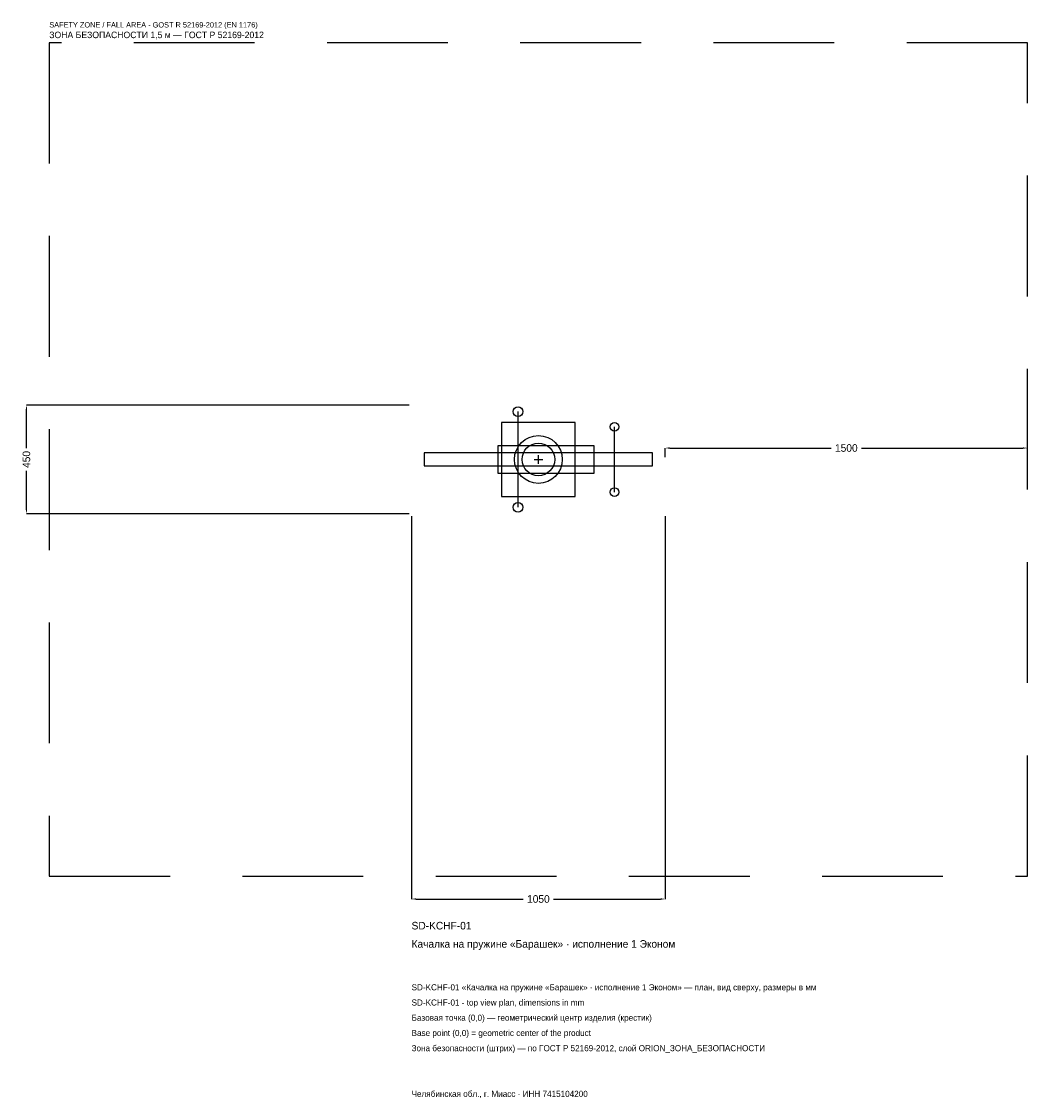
# Model space of a CAD drawing. Header units: metres. Extents: x -2140 to 2025, y -2645 to 1813.
import ezdxf

# ---------------------------------------------------------------- set-up
doc = ezdxf.new("R2010")
doc.units = ezdxf.units.M
doc.linetypes.add('DASHED', pattern=[800, 500, -300])
for name, color, linetype in [('ORION_ДАННЫЕ', 3, 'Continuous'), ('ORION_ЗОНА_БЕЗОПАСНОСТИ', 1, 'Continuous'), ('ORION_КОНТУР', 7, 'Continuous'), ('ORION_РАЗМЕРЫ', 8, 'Continuous')]:
    doc.layers.add(name, color=color, linetype=linetype)
doc.dimstyles.new('ORION', dxfattribs={"dimtxt": 31.5, "dimasz": 18.9, "dimexe": 1.25, "dimexo": 9.45, "dimtad": 1, "dimdec": 0, "dimcen": 2.5, "dimazin": 3, "dimtfac": 1, "dimtmove": 0, "dimatfit": 3, "dimarcsym": 0})

# ---------------------------------------------------------------- blocks, each defined once
blk = doc.blocks.new('_CLOSEDFILLED')
at = {"color": 0, "linetype": 'BYBLOCK'}
blk.add_solid([(-1, 0.16), (0, 0), (-1, -0.16)], dxfattribs=at)
blk = doc.blocks.new('*D1')
for p, q in [((-525, -234.45), (-525, -1819.5)), ((525, -234.45), (525, -1819.5)), ((-506.1, -1819.5), (-63, -1819.5)), ((63, -1819.5), (506.1, -1819.5))]:
    blk.add_line(p, q)
at = {"layer": 'Defpoints'}
for p in [(-525, -225), (525, -225), (-525, -1819.5)]:
    blk.add_point(p, dxfattribs=at)
at = {"layer": 'ORION_РАЗМЕРЫ', "xscale": 18.9, "yscale": 18.9, "rotation": 180}
blk.add_blockref('_CLOSEDFILLED', (-525, -1819.5), dxfattribs=at)
at = {"layer": 'ORION_РАЗМЕРЫ', "xscale": 18.9, "yscale": 18.9}
blk.add_blockref('_CLOSEDFILLED', (525, -1819.5), dxfattribs=at)
at = {"layer": 'ORION_РАЗМЕРЫ', "insert": (0, -1819.5), "char_height": 31.5, "attachment_point": 5}
blk.add_mtext('1050', dxfattribs=at)
blk = doc.blocks.new('*D2')
for p, q in [((-534.45, 225), (-2119.5, 225)), ((-2119.5, 47.25), (-2119.5, 206.1)), ((-2119.5, -206.1), (-2119.5, -47.25)), ((-534.45, -225), (-2119.5, -225))]:
    blk.add_line(p, q)
at = {"layer": 'Defpoints'}
for p in [(-525, 225), (-2119.5, -225), (-525, -225)]:
    blk.add_point(p, dxfattribs=at)
at = {"layer": 'ORION_РАЗМЕРЫ', "xscale": 18.9, "yscale": 18.9}
for p, rotation in [((-2119.5, 225), 90), ((-2119.5, -225), 270)]:
    blk.add_blockref('_CLOSEDFILLED', p, dxfattribs=dict(at, rotation=rotation))
at = {"layer": 'ORION_РАЗМЕРЫ', "insert": (-2119.5, 0), "char_height": 31.5, "attachment_point": 5, "rotation": 90}
blk.add_mtext('450', dxfattribs=at)
blk = doc.blocks.new('*D3')
for p, q in [((525, 9.45), (525, 47.25)), ((543.9, 47.25), (1212, 47.25)), ((1338, 47.25), (2006.1, 47.25)), ((2025, 9.45), (2025, 47.25))]:
    blk.add_line(p, q)
at = {"layer": 'Defpoints'}
for p in [(525, 47.25), (525, 0), (2025, 0)]:
    blk.add_point(p, dxfattribs=at)
at = {"layer": 'ORION_РАЗМЕРЫ', "xscale": 18.9, "yscale": 18.9, "rotation": 180}
blk.add_blockref('_CLOSEDFILLED', (525, 47.25), dxfattribs=at)
at = {"layer": 'ORION_РАЗМЕРЫ', "xscale": 18.9, "yscale": 18.9}
blk.add_blockref('_CLOSEDFILLED', (2025, 47.25), dxfattribs=at)
at = {"layer": 'ORION_РАЗМЕРЫ', "insert": (1275, 47.25), "char_height": 31.5, "attachment_point": 5}
blk.add_mtext('1500', dxfattribs=at)
blk = doc.blocks.new('ОРИОН SD-KCHF-01 Качалка на пружине Барашек · исполнение 1 Эконом')
at = {"layer": 'ORION_ЗОНА_БЕЗОПАСНОСТИ', "linetype": 'DASHED'}
blk.add_lwpolyline([(-2025, -1725), (2025, -1725), (2025, 1725), (-2025, 1725)], close=True, dxfattribs=at)
at = {"layer": 'ORION_КОНТУР'}
for p, q in [((-84, -198), (-84, 198)), ((315, -135), (315, 135))]:
    blk.add_line(p, q, dxfattribs=at)
for points in [[(-152.25, -153), (152.25, -153), (152.25, 153), (-152.25, 153)], [(-168, -56.25), (231, -56.25), (231, 56.25), (-168, 56.25)], [(-472.5, -27), (472.5, -27), (472.5, 27), (-472.5, 27)]]:
    blk.add_lwpolyline(points, close=True, dxfattribs=at)
for centre, radius in [((-84, 198), 20.25), ((315, 135), 18), ((0, 0), 99), ((0, 0), 67.5), ((315, -135), 18), ((-84, -198), 20.25)]:
    blk.add_circle(centre, radius, dxfattribs=at)
at = {"layer": 'ORION_РАЗМЕРЫ'}
for p, q in [((-18, 0), (18, 0)), ((0, -18), (0, 18))]:
    blk.add_line(p, q, dxfattribs=at)
at = {"layer": 'ORION_ДАННЫЕ'}
for tag, p in [('АРТИКУЛ', (-525, -1945.5)), ('НАИМЕНОВАНИЕ', (-525, -2021.1))]:
    blk.add_attdef(tag, p, '', height=31.5, dxfattribs=at)
at = {"layer": 'ORION_ДАННЫЕ', "flags": 1}
for tag, p in [('ПРОИЗВОДИТЕЛЬ', (-525, -2096.7)), ('ТЕЛЕФОН', (-525, -2172.3)), ('САЙТ', (-525, -2323.5)), ('АДРЕС', (-525, -2399.1)), ('РЕКВИЗИТЫ', (-525, -2474.7)), ('ГАБАРИТЫ', (-525, -2550.3)), ('ЗОНА_БЕЗОПАСНОСТИ', (-525, -2625.9))]:
    blk.add_attdef(tag, p, '', height=31.5, dxfattribs=at)
at = {"layer": 'ORION_ЗОНА_БЕЗОПАСНОСТИ', "color": 1}
for s, height, p in [('SAFETY ZONE / FALL AREA - GOST R 52169-2012 (EN 1176)', 22.05, (-2025, 1788)), ('ЗОНА БЕЗОПАСНОСТИ 1,5 м — ГОСТ Р 52169-2012', 26.775, (-2025, 1743.9))]:
    blk.add_text(s, height=height, dxfattribs=at).set_placement(p)
at = {"layer": 'ORION_РАЗМЕРЫ'}
dim = blk.add_linear_dim(base=(-2119.5, -225), p1=(-525, -225), p2=(-525, 225), angle=90, dimstyle='ORION', dxfattribs=at)
dim.commit()
dim.dimension.update_dxf_attribs({"geometry": '*D2', "text_midpoint": (-2119.5, 0)})
for base, p1, p2, picture, middle in [((525, 47.25), (525, 0), (2025, 0), '*D3', (1275, 47.25)), ((-525, -1819.5), (-525, -225), (525, -225), '*D1', (0, -1819.5))]:
    dim = blk.add_linear_dim(base=base, p1=p1, p2=p2, dimstyle='ORION', dxfattribs=at)
    dim.commit()
    dim.dimension.update_dxf_attribs({"geometry": picture, "text_midpoint": middle})

msp = doc.modelspace()

# ---------------------------------------------------------------- block references
msp.add_blockref('ОРИОН SD-KCHF-01 Качалка на пружине Барашек · исполнение 1 Эконом', (0, 0)).add_auto_attribs({'АРТИКУЛ': 'SD-KCHF-01', 'НАИМЕНОВАНИЕ': 'Качалка на пружине «Барашек» · исполнение 1 Эконом'})

# ---------------------------------------------------------------- texts
at = {"layer": 'ORION_ДАННЫЕ', "color": 3}
for s, p in [('SD-KCHF-01 «Качалка на пружине «Барашек» · исполнение 1 Эконом» — план, вид сверху, размеры в мм', (-525, -2197.5)), ('SD-KCHF-01 - top view plan, dimensions in mm', (-525, -2260.5)), ('Челябинская обл., г. Миасс · ИНН 7415104200', (-525, -2638.5))]:
    msp.add_text(s, height=25.2, dxfattribs=at).set_placement(p)
at = {"layer": 'ORION_ДАННЫЕ', "color": 7}
for s, p in [('Базовая точка (0,0) — геометрический центр изделия (крестик)', (-525, -2323.5)), ('Base point (0,0) = geometric center of the product', (-525, -2386.5))]:
    msp.add_text(s, height=25.2, dxfattribs=at).set_placement(p)
at = {"layer": 'ORION_ДАННЫЕ', "color": 1}
msp.add_text('Зона безопасности (штрих) — по ГОСТ Р 52169-2012, слой ORION_ЗОНА_БЕЗОПАСНОСТИ', height=25.2, dxfattribs=at).set_placement((-525, -2449.5))

doc.saveas('drawing.dxf')
